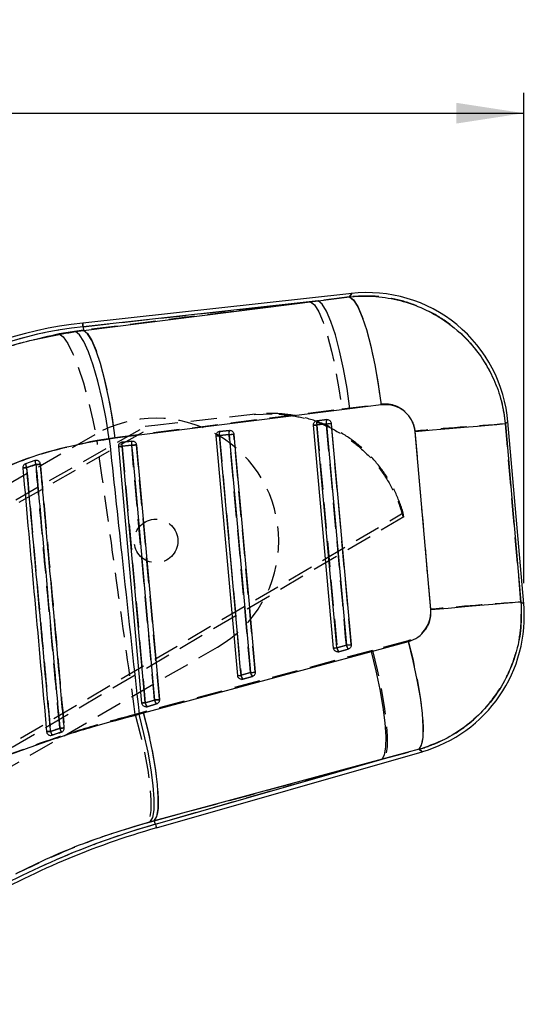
# Model space of a CAD drawing. Extents: x 42 to 518, y 34 to 408.
# Tile 9 of 14: x 351 to 388, y 336 to 408. Entities that reach past the tile are written whole.
import ezdxf

# ---------------------------------------------------------------- set-up
doc = ezdxf.new("R2010")
doc.units = 0
doc.header["$LTSCALE"] = 1.5
doc.linetypes.add('HIDDEN', pattern=[1.905, 1.27, -0.635])
doc.layers.get('0').update_dxf_attribs({"linetype": 'CONTINUOUS'})
doc.styles.add('SLDTEXTSTYLE0', font='TXT', dxfattribs={"width": 0.75})
doc.dimstyles.new('SLDDIMSTYLE1', dxfattribs={"dimtxt": 5.25, "dimasz": 4.953, "dimexe": 0, "dimexo": 0.0625, "dimgap": 1.3125, "dimtad": 1, "dimdec": 0, "dimrnd": 1e-09, "dimzin": 12, "dimtxsty": 'SLDTEXTSTYLE0', "dimsah": 1, "dimcen": 0.09, "dimazin": 3, "dimtfac": 1, "dimtdec": 0, "dimtofl": 0, "dimtmove": 0, "dimatfit": 3, "dimtolj": 1, "dimtzin": 12})

# ---------------------------------------------------------------- blocks, each defined once
blk = doc.blocks.new('_D_1')
at = {"color": 179, "linetype": 'CONTINUOUS'}
for p, q in [((83.725, 309.726), (83.724, 402.814)), ((387.525, 366.836), (387.524, 402.819)), ((83.724, 401.314), (387.524, 401.319))]:
    blk.add_line(p, q, dxfattribs=at)
for points in [[(83.724, 401.314), (88.677, 400.552), (88.677, 402.076)], [(387.524, 401.319), (382.571, 402.08), (382.571, 400.556)]]:
    blk.add_solid(points, dxfattribs=at)
at = {"color": 179, "linetype": 'CONTINUOUS', "insert": (203.924, 408.083, 0.1), "char_height": 5.25, "attachment_point": 1, "rotation": 0.0009, "style": 'SLDTEXTSTYLE0'}
blk.add_mtext('304', dxfattribs=at)

msp = doc.modelspace()

# ---------------------------------------------------------------- linework, layer by layer
at = {"color": 7, "linetype": 'CONTINUOUS'}
for p, q in [((374.911178, 388.095913), (355.167154, 385.925656)), ((372.440997, 387.551618), (355.196777, 385.656138)), ((355.226878, 385.3823), (372.440997, 387.551618)), ((372.440997, 387.551618), (374.735523, 387.843919)), ((354.630742, 385.303689), (355.226878, 385.3823)), ((355.196777, 385.656138), (355.226878, 385.3823)), ((377.06444, 379.927104), (374.769602, 379.63969)), ((374.769602, 379.63969), (357.555974, 377.471959)), ((372.346166, 378.758733), (372.366521, 378.761691)), ((372.34627, 378.454273), (373.049471, 378.531565)), ((372.366521, 378.761691), (373.069707, 378.838984)), ((387.524832, 365.336416), (386.356029, 378.706512)), ((365.201462, 377.973375), (365.221966, 377.976363)), ((365.201715, 377.668915), (365.904916, 377.746214)), ((365.221966, 377.976363), (365.925152, 378.053655)), ((372.34627, 378.454273), (372.097183, 378.43178)), ((373.570595, 362.081048), (372.097183, 378.43178)), ((380.699027, 364.879285), (379.554648, 377.942761)), ((357.555974, 377.471959), (357.121277, 377.412756)), ((358.056802, 377.188024), (358.07741, 377.191034)), ((358.07741, 377.191034), (358.780611, 377.268327)), ((366.536963, 360.064713), (364.952642, 377.646451)), ((359.503347, 358.048377), (357.808087, 376.861123)), ((358.05716, 376.883564), (358.76036, 376.960864)), ((351.667169, 375.836042), (350.975502, 375.604947)), ((351.729843, 375.849013), (351.667169, 375.836042)), ((373.819608, 362.103527), (373.570595, 362.081048)), ((374.511871, 362.301988), (373.819608, 362.103527)), ((374.647382, 362.013755), (373.955104, 361.815294)), ((376.359123, 361.831633), (379.067812, 362.56401)), ((359.640065, 357.322653), (376.359123, 361.831633)), ((373.955104, 361.815294), (373.873505, 361.803879)), ((367.47827, 360.28563), (366.785992, 360.087169)), ((366.921488, 359.798958), (366.840023, 359.787544)), ((367.613766, 359.997419), (366.921488, 359.798958)), ((360.444653, 358.269272), (359.752375, 358.070818)), ((359.887872, 357.782622), (359.806511, 357.771208)), ((360.58015, 357.981083), (359.887872, 357.782622)), ((359.306339, 357.231726), (359.640065, 357.322653)), ((352.828983, 355.670993), (352.920551, 355.686394)), ((379.850912, 354.654347), (377.141032, 353.926746)), ((377.141032, 353.926746), (360.422853, 349.416328)), ((360.497612, 349.155558), (377.141032, 353.926746)), ((360.572327, 348.894914), (380.064163, 354.482663)), ((360.422853, 349.416328), (360.128645, 349.336815)), ((360.497612, 349.155558), (360.422853, 349.416328))]:
    msp.add_line(p, q, dxfattribs=at)
at = {"color": 7, "linetype": 'HIDDEN'}
for p, q in [((374.742124, 387.853396), (371.876452, 387.489562)), ((355.196777, 385.656138), (371.876452, 387.489562)), ((371.876452, 387.489562), (355.225477, 385.395107)), ((355.225477, 385.395107), (353.435252, 385.122416)), ((355.196777, 385.656138), (355.225477, 385.395107)), ((374.177355, 379.627501), (377.042997, 379.984294)), ((357.527915, 377.538202), (374.177355, 379.627501)), ((367.840025, 379.229781), (360.454816, 378.417996)), ((367.738802, 379.21865), (369.067464, 379.253668)), ((372.366208, 378.761624), (372.335571, 378.756617)), ((373.050484, 378.529688), (372.347299, 378.45238)), ((373.069409, 378.838924), (372.366208, 378.761624)), ((293.050352, 340.603822), (359.76294, 378.341948)), ((293.309334, 340.40795), (360.454816, 378.417996)), ((360.454816, 378.417996), (359.76294, 378.341948)), ((365.221638, 377.976296), (365.190509, 377.971177)), ((365.905914, 377.744262), (365.202713, 377.666955)), ((365.924839, 378.053588), (365.221638, 377.976296)), ((356.050331, 377.73486), (292.828511, 341.239513)), ((356.222544, 377.333951), (357.527915, 377.538202)), ((358.077082, 377.190967), (358.045596, 377.185767)), ((358.780283, 377.26826), (358.077082, 377.190967)), ((358.761359, 376.958867), (358.058158, 376.881567)), ((301.347863, 326.482606), (378.688518, 372.000811)), ((378.714595, 371.702102), (378.688518, 372.000811)), ((378.714595, 371.702102), (301.387954, 326.160384)), ((379.045028, 362.614532), (376.417864, 361.90517)), ((301.827442, 325.650436), (365.049261, 362.145786)), ((376.417864, 361.90517), (359.616119, 357.376096)), ((373.820457, 362.101612), (374.512721, 362.300081)), ((373.955506, 361.815308), (374.647785, 362.013762)), ((373.885054, 361.804088), (373.955506, 361.815308)), ((366.786871, 360.085194), (367.479149, 360.283655)), ((366.851974, 359.787767), (366.921905, 359.798973)), ((366.921905, 359.798973), (367.614183, 359.997434)), ((359.753284, 358.068799), (360.445562, 358.26726)), ((359.818715, 357.771446), (359.888304, 357.782637)), ((359.888304, 357.782637), (360.580582, 357.981098)), ((359.616119, 357.376096), (359.026823, 357.214307)), ((352.92058, 355.686394), (352.849472, 355.671955)), ((377.221737, 353.94988), (379.849363, 354.655599)), ((360.422972, 349.415881), (377.221737, 353.94988)), ((377.221737, 353.94988), (360.497612, 349.155558)), ((359.903503, 349.274327), (360.422972, 349.415881)), ((360.497612, 349.155558), (360.422972, 349.415881))]:
    msp.add_line(p, q, dxfattribs=at)
at = {"color": 8, "linetype": 'CONTINUOUS', "flags": 128}
for points in [[(374.735523, 387.843919), (374.890897, 388.066826), (374.911178, 388.095913)], [(355.167154, 385.925656), (355.169017, 385.908802), (355.174575, 385.858243), (355.183828, 385.774006), (355.196777, 385.656138)], [(386.356029, 378.706512), (386.335466, 378.685107), (386.176858, 378.520017)], [(387.318659, 365.456281), (387.502003, 365.349693), (387.524832, 365.336416)], [(380.064163, 354.482663), (380.040634, 354.50161), (379.850912, 354.654347)], [(360.497612, 349.155558), (360.53029, 349.041571), (360.553641, 348.960107), (360.567648, 348.911216), (360.572327, 348.894914)]]:
    msp.add_lwpolyline(points, dxfattribs=at)
at = {"color": 7, "linetype": 'HIDDEN', "flags": 128}
for points in [[(374.911178, 388.095913), (374.893102, 388.069992), (374.742124, 387.853396)], [(374.742124, 387.853396), (375.033829, 387.626929), (375.346053, 387.129863), (375.667993, 386.379396), (375.988487, 385.4015), (376.296449, 384.230008), (376.58124, 382.905473), (376.832995, 381.473718), (377.042997, 379.984294)], [(371.876452, 387.489562), (372.168112, 387.253282), (372.480053, 386.749906), (372.801561, 385.99666), (373.121682, 385.019315), (373.429421, 383.851332), (373.714257, 382.532683), (373.966444, 381.10849), (374.177355, 379.627501)], [(355.196777, 385.656138), (355.183828, 385.774006), (355.174575, 385.858243), (355.169017, 385.908802), (355.167154, 385.925656)], [(353.435252, 385.122416), (353.742886, 384.901819), (354.087311, 384.412331), (354.456607, 383.670931), (354.837943, 382.703339), (355.218101, 381.543112), (355.583895, 380.230506), (355.922628, 378.811037), (356.222544, 377.333951)], [(355.225477, 385.395107), (355.517406, 385.159028), (355.829585, 384.656062), (356.151331, 383.903411), (356.471646, 382.926804), (356.779549, 381.759648), (357.064549, 380.441857), (357.316885, 379.018483), (357.527915, 377.538202)], [(374.512721, 362.300081), (374.458078, 362.90661), (374.239493, 365.332735), (373.365152, 375.037221), (373.050484, 378.529688)], [(374.863792, 362.33328), (374.809134, 362.93981), (374.590519, 365.365927), (373.71606, 375.070405), (373.401362, 378.562858)], [(386.182595, 378.525985), (386.337373, 378.687096), (386.356029, 378.706512)], [(387.317929, 365.456705), (386.755097, 371.935827), (386.182595, 378.525985)], [(367.479149, 360.283655), (367.424506, 360.890185), (367.205906, 363.316302), (366.331506, 373.020766), (365.905914, 377.744262)], [(367.830176, 360.316922), (367.775518, 360.923452), (367.556903, 363.349569), (366.682443, 373.054025), (366.256807, 377.777507)], [(372.347299, 378.45238), (372.401941, 377.845844), (372.620526, 375.419726), (373.494867, 365.71524), (373.820457, 362.101612)], [(379.532072, 377.996457), (380.109314, 371.406851), (380.676824, 364.928273)], [(365.202713, 377.666955), (365.257371, 377.060426), (365.475971, 374.634308), (366.350356, 364.929845), (366.786871, 360.085194)], [(358.058158, 376.881567), (358.112801, 376.275038), (358.331415, 373.848927), (359.205831, 364.144479), (359.753284, 358.068799)], [(360.445562, 358.26726), (360.390905, 358.873782), (360.172305, 361.2999), (359.29789, 371.004348), (358.761359, 376.958867)], [(360.796559, 358.300579), (360.741917, 358.907101), (360.523287, 361.333219), (359.648812, 371.03766), (359.112251, 376.992171)], [(387.524832, 365.336416), (387.50175, 365.349834), (387.317929, 365.456705)], [(379.045028, 362.614532), (379.402134, 361.183112), (379.699591, 359.793616), (379.92746, 358.492521), (380.078111, 357.323339), (380.146492, 356.325177), (380.130339, 355.531414), (380.030173, 354.96862), (379.849363, 354.655599)], [(376.417864, 361.90517), (376.771483, 360.480373), (377.066198, 359.096815), (377.292264, 357.80031), (377.44217, 356.63378), (377.510968, 355.635857), (377.49638, 354.839576), (377.398897, 354.271313), (377.221737, 353.94988)], [(359.026823, 357.214307), (359.392885, 355.793712), (359.699804, 354.413999), (359.937448, 353.120794), (360.097918, 351.956879), (360.175941, 350.960729), (360.168922, 350.165305), (360.077101, 349.596908), (359.903503, 349.274327)], [(359.616119, 357.376096), (359.970156, 355.950591), (360.265318, 354.566221), (360.491816, 353.268867), (360.642153, 352.101532), (360.711354, 351.102901), (360.697124, 350.306069), (360.599924, 349.737448), (360.422972, 349.415881)], [(379.849363, 354.655599), (380.040113, 354.502027), (380.064163, 354.482663)]]:
    msp.add_lwpolyline(points, dxfattribs=at)
at = {"color": 7, "linetype": 'CONTINUOUS', "flags": 128}
for points in [[(374.769602, 379.63969), (374.558571, 381.128115), (374.304954, 382.560698), (374.017495, 383.887989), (373.706136, 385.064167), (373.381603, 386.04862), (373.055104, 386.807365), (372.737918, 387.314198), (372.440997, 387.551618)], [(374.735523, 387.843919), (375.032562, 387.614531), (375.350061, 387.11292), (375.676948, 386.356538), (376.001853, 385.37175), (376.313451, 384.192844), (376.600895, 382.860882), (376.85417, 381.422271), (377.06444, 379.927104)], [(357.121277, 377.412756), (356.880638, 378.900548), (356.598217, 380.332207), (356.283817, 381.658105), (355.948332, 382.832234), (355.603415, 383.813885), (355.261001, 384.569009), (354.932982, 385.071417), (354.630742, 385.303689)], [(357.555974, 377.471959), (357.344914, 378.96016), (357.091251, 380.392497), (356.803748, 381.719527), (356.492314, 382.895452), (356.167722, 383.879674), (355.841148, 384.638232), (355.523888, 385.144939), (355.226878, 385.3823)], [(373.049471, 378.531565), (373.108107, 378.536855), (373.166594, 378.542123), (373.222697, 378.547174), (373.274315, 378.551823), (373.319525, 378.555891), (373.356599, 378.559222), (373.384151, 378.561695), (373.401139, 378.563223)], [(373.049471, 378.531565), (373.104129, 377.925028), (373.322744, 375.498859), (374.197203, 365.794172), (374.511871, 362.301988)], [(373.401139, 378.563223), (373.455796, 377.956678), (373.674411, 375.530509), (374.548915, 365.825829), (374.863598, 362.333645)], [(386.176858, 378.520017), (385.969761, 378.502188), (385.550055, 378.465777), (384.929079, 378.411745), (384.123642, 378.341575), (383.155528, 378.257145), (382.05092, 378.160757), (380.839709, 378.055011), (379.554648, 377.942768)], [(386.176858, 378.520017), (386.75237, 371.935447), (387.318659, 365.456281)], [(365.904916, 377.746214), (365.963552, 377.751497), (366.022024, 377.756764), (366.078142, 377.761823), (366.129759, 377.766473), (366.174969, 377.770541), (366.212044, 377.773878), (366.239596, 377.776359), (366.256583, 377.777887)], [(365.904916, 377.746214), (365.959558, 377.13967), (366.178188, 374.7135), (367.052663, 365.008821), (367.47827, 360.28563)], [(366.256583, 377.777887), (366.311241, 377.171343), (366.52987, 374.745173), (367.404375, 365.040493), (367.829982, 360.31731)], [(373.819608, 362.103527), (373.76495, 362.710071), (373.546336, 365.136241), (372.671861, 374.840928), (372.34627, 378.454273)], [(364.952642, 377.646451), (364.957217, 377.646868), (364.970792, 377.648098), (364.99298, 377.650094), (365.023095, 377.652814), (365.060229, 377.656159), (365.103263, 377.660041), (365.150902, 377.664333), (365.201715, 377.668915)], [(366.785992, 360.087169), (366.731334, 360.693713), (366.512719, 363.119883), (365.63823, 372.824562), (365.201715, 377.668915)], [(358.05716, 376.883564), (358.006347, 376.878989), (357.958708, 376.874698), (357.915673, 376.870816), (357.878539, 376.867471), (357.848424, 376.864759), (357.826236, 376.862762), (357.812661, 376.86154), (357.808087, 376.861123)], [(359.752375, 358.070818), (359.697718, 358.677355), (359.479103, 361.103525), (358.604613, 370.808204), (358.05716, 376.883564)], [(359.112028, 376.992558), (359.09504, 376.991024), (359.067488, 376.988543), (359.030414, 376.985197), (358.985204, 376.981129), (358.933586, 376.976473), (358.877483, 376.971421), (358.818996, 376.966146), (358.76036, 376.960864)], [(358.76036, 376.960864), (358.815018, 376.354319), (359.033633, 373.92815), (359.908122, 364.22347), (360.444653, 358.269272)], [(359.112028, 376.992558), (359.166685, 376.386014), (359.385315, 373.959844), (360.259819, 364.255165), (360.796366, 358.300966)], [(387.318659, 365.456281), (387.111593, 365.438466), (386.692021, 365.402063), (386.071313, 365.348061), (385.266218, 365.277921), (384.298522, 365.193536), (383.194375, 365.097192), (381.983626, 364.991484), (380.699027, 364.879285)], [(374.511871, 362.301988), (374.570522, 362.307278), (374.628994, 362.312545), (374.685112, 362.317597), (374.73673, 362.322246), (374.78194, 362.326314), (374.819029, 362.329652), (374.846596, 362.332125), (374.863598, 362.333645)], [(379.850912, 354.654347), (380.032602, 354.965461), (380.134303, 355.524292), (380.152631, 356.312302), (380.086992, 357.303371), (379.939545, 358.464618), (379.715193, 359.757555), (379.421357, 361.139288), (379.067812, 362.56401)], [(377.141032, 353.926746), (377.319026, 354.246517), (377.418045, 354.810921), (377.434838, 355.601435), (377.368856, 356.592116), (377.222258, 357.750473), (376.999873, 359.038492), (376.708973, 360.413921), (376.359123, 361.831633)], [(366.536963, 360.064713), (366.541538, 360.06513), (366.555113, 360.066352), (366.577301, 360.068356), (366.607401, 360.071068), (366.644535, 360.074421), (366.687555, 360.078295), (366.735194, 360.082594), (366.785992, 360.087169)], [(367.47827, 360.28563), (367.536906, 360.290912), (367.595393, 360.29618), (367.651496, 360.301239), (367.703128, 360.305888), (367.748338, 360.309956), (367.785412, 360.313301), (367.81298, 360.315775), (367.829982, 360.31731)], [(360.796366, 358.300966), (360.779363, 358.299439), (360.751796, 358.296951), (360.714722, 358.293613), (360.669512, 358.289537), (360.617879, 358.284881), (360.561777, 358.279829), (360.503304, 358.274554), (360.444653, 358.269272)], [(359.752375, 358.070818), (359.701577, 358.066236), (359.653938, 358.061944), (359.610919, 358.05807), (359.573785, 358.054725), (359.54367, 358.052013), (359.521497, 358.050016), (359.507922, 358.048787), (359.503347, 358.048377)], [(360.128645, 349.336815), (360.304642, 349.657198), (360.400501, 350.221572), (360.413093, 351.011453), (360.342014, 352.000942), (360.18956, 353.1576), (359.960753, 354.443533), (359.663102, 355.81657), (359.306339, 357.231726)], [(360.422853, 349.416328), (360.600773, 349.736144), (360.699702, 350.300645), (360.716406, 351.091323), (360.650304, 352.082213), (360.503588, 353.2408), (360.281068, 354.529073), (359.990034, 355.904733), (359.640065, 357.322653)]]:
    msp.add_lwpolyline(points, dxfattribs=at)
at = {"color": 7, "linetype": 'HIDDEN'}
msp.add_circle((360.549795, 369.940321), 1.6, dxfattribs=at)
at = {"color": 7, "linetype": 'CONTINUOUS'}
for centre, radius, start, end in [((376.042365, 377.804898), 10.353, 4.65227074, 96.56331573), ((358.495571, 355.645303), 30.462731, 96.27276477, 121.997545), ((358.495571, 355.645303), 30.191592, 96.27276477, 121.99045993), ((372.812468, 378.577939), 0.482321, 157.60590107, 194.85645997), ((373.515868, 378.65524), 0.482516, 157.61654337, 194.85134816), ((365.668057, 377.792589), 0.482462, 157.61007837, 194.85301122), ((366.371311, 377.869903), 0.482518, 157.61549028, 194.85294728), ((358.523596, 377.007246), 0.482556, 157.61268462, 194.85095129), ((359.226639, 377.084551), 0.482405, 157.60702823, 194.85642558), ((352.364289, 375.850151), 1.410267, 190.01293767, 202.23332706), ((352.78502, 375.956278), 1.124298, 186.13912297, 201.47652388), ((354.034654, 341.630792), 33.816928, 95.04837294, 95.53562153), ((356.61718, 322.46634), 53.302024, 94.90218664, 95.25126793), ((377.211172, 364.434802), 10.353, 285.69916215, 5.36171947), ((374.361838, 362.182461), 0.547945, 188.282517, 222.07321738), ((375.054019, 362.380904), 0.547861, 188.2819198, 222.07866644), ((367.328051, 360.166051), 0.547769, 188.27974505, 222.07941085), ((368.020263, 360.364481), 0.547699, 188.27749664, 222.08165926), ((360.986791, 358.348219), 0.547855, 188.28529636, 222.07728151), ((360.294604, 358.149799), 0.54795, 188.2873721, 222.07406506), ((357.350735, 314.373034), 42.005978, 94.83286023, 95.27326884), ((354.798902, 356.554766), 1.355679, 195.11649723, 208.24697596), ((355.254977, 328.165866), 27.916306, 95.02441988, 95.6188025), ((354.462285, 356.442254), 1.717053, 195.79417709, 206.11715674), ((376.931555, 291.828716), 59.635908, 105.99606742, 119.99464199), ((376.931555, 291.828716), 59.364769, 105.99606742, 119.99606742)]:
    msp.add_arc(centre, radius, start, end, dxfattribs=at)
at = {"color": 7, "linetype": 'HIDDEN'}
for centre, radius, start, end in [((358.495571, 355.645303), 30.191592, 96.27276477, 121.99045993), ((360.549795, 369.940321), 9, 299.99606742, 119.99606742), ((372.829089, 378.57812), 0.497928, 158.37467619, 194.62701736), ((373.532227, 378.655404), 0.497876, 158.37026072, 194.6257634), ((371.287885, 399.047167), 20.59305, 274.91006595, 275.89067279), ((405.577422, 92.911714), 286.272023, 93.88474436, 95.22005284), ((365.684923, 377.792704), 0.498337, 158.3824891, 194.61589085), ((366.388055, 377.870007), 0.498269, 158.38066904, 194.61737447), ((364.222808, 397.377734), 19.705483, 274.8997793, 275.924619), ((371.477884, 387.479352), 9.068743, 273.91574044, 275.50136015), ((358.540244, 377.007359), 0.498227, 158.37543974, 194.62428569), ((359.243393, 377.084658), 0.498178, 158.37394247, 194.62561481), ((364.367973, 386.31242), 8.685669, 273.85974008, 275.51495056), ((357.250224, 385.224406), 8.381868, 273.81619239, 275.53136716), ((357.126922, 396.044479), 19.155469, 274.89470314, 275.94898687), ((352.076812, 375.749706), 1.110783, 187.48813499, 203.04103461), ((352.59326, 375.894602), 0.927941, 183.61819754, 202.27017858), ((347.621859, 412.531964), 37.374987, 274.83569262, 275.26987593), ((348.131936, 416.245352), 40.86154, 275.05811179, 275.51908153), ((406.602388, 81.102716), 285.00716, 93.87977251, 95.21910249), ((372.958846, 371.042522), 8.982329, 273.90519521, 275.50444007), ((374.354175, 362.178364), 0.539209, 188.18334076, 222.3231241), ((372.762184, 382.683941), 20.458889, 274.9084352, 275.89602059), ((375.046492, 362.376859), 0.539265, 188.18536444, 222.32367764), ((365.960252, 368.636335), 8.591001, 273.84914097, 275.52149043), ((367.320362, 360.161922), 0.538981, 188.18427438, 222.32997068), ((365.809436, 379.770831), 19.558578, 274.89729215, 275.93022696), ((368.012431, 360.360285), 0.53876, 188.17705503, 222.33719003), ((358.828448, 377.168088), 18.96988, 274.8901959, 275.95511223), ((360.978524, 358.343793), 0.538429, 188.17174273, 222.34683209), ((358.950272, 366.356888), 8.326899, 273.80840363, 275.53396954), ((360.286276, 358.145346), 0.538461, 188.17280016, 222.34577466), ((347.974353, 418.06776), 62.113085, 275.09392994, 275.39257693), ((354.711834, 356.52524), 1.265061, 194.89807487, 208.9365164), ((345.484902, 436.171394), 80.531377, 275.01287818, 275.21827842), ((354.33118, 356.398075), 1.579962, 195.57765698, 206.77202995), ((376.931555, 291.828716), 59.635908, 105.99606742, 119.99464199)]:
    msp.add_arc(centre, radius, start, end, dxfattribs=at)
at = {"color": 7, "linetype": 'CONTINUOUS'}
for points, knots in [([(374.735523, 387.843919), (374.773144, 387.847868), (375.415191, 387.915262), (376.676206, 387.923517), (378.477912, 387.626113), (380.192554, 387.014822), (381.909902, 386.047147), (383.377662, 384.779367), (384.545483, 383.292391), (385.361304, 381.806506), (385.939638, 380.203342), (386.097784, 379.081126), (386.176858, 378.520017)], [0, 0, 0, 0, 0.006912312, 0.117964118, 0.229014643, 0.338920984, 0.448826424, 0.587594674, 0.690333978, 0.793072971, 0.896536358, 1, 1, 1, 1]), ([(342.683348, 380.965141), (344.161708, 381.787944), (346.761388, 383.234836), (350.826332, 384.616002), (353.355011, 385.073087), (354.630742, 385.303689)], [0, 0, 0, 0, 0.395136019, 0.694842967, 1, 1, 1, 1]), ([(379.554648, 377.942768), (379.554524, 377.944194), (379.533464, 378.186905), (379.408089, 378.667139), (379.04079, 379.215753), (378.529818, 379.645351), (377.876216, 379.944411), (377.339698, 379.932972), (377.06444, 379.927104)], [0, 0, 0, 0, 0.001201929, 0.204635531, 0.408047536, 0.546678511, 0.767426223, 1, 1, 1, 1]), ([(372.097183, 378.43178), (372.09743, 378.465764), (372.097923, 378.533722), (372.140798, 378.628236), (372.209906, 378.703722), (372.283885, 378.744538), (372.331561, 378.755404), (372.346166, 378.758733)], [0, 0, 0, 0, 0.223196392, 0.446314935, 0.671049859, 0.899226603, 1, 1, 1, 1]), ([(373.069707, 378.838984), (373.096602, 378.839773), (373.1572, 378.841552), (373.248129, 378.808481), (373.328296, 378.744462), (373.383841, 378.658986), (373.395541, 378.594213), (373.401139, 378.563223)], [0, 0, 0, 0, 0.169242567, 0.381329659, 0.593410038, 0.805472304, 1, 1, 1, 1]), ([(364.952642, 377.646451), (364.952881, 377.680437), (364.953359, 377.748399), (364.996263, 377.842899), (365.065349, 377.918399), (365.139284, 377.959184), (365.186907, 377.970053), (365.201462, 377.973375)], [0, 0, 0, 0, 0.223271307, 0.44648148, 0.671274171, 0.89953216, 1, 1, 1, 1]), ([(365.925152, 378.053655), (365.951995, 378.054446), (366.01254, 378.056229), (366.103439, 378.023231), (366.183632, 377.959246), (366.239255, 377.873756), (366.250972, 377.80893), (366.256583, 377.777887)], [0, 0, 0, 0, 0.168926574, 0.381006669, 0.593086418, 0.805144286, 1, 1, 1, 1]), ([(357.121277, 377.412756), (356.038198, 377.227063), (353.855486, 376.852838), (350.348542, 375.797616), (348.052539, 374.698619), (346.776757, 374.087957)], [0, 0, 0, 0, 0.304423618, 0.61350043, 1, 1, 1, 1]), ([(357.121277, 377.412756), (357.423766, 374.587209), (358.144018, 367.859318), (358.879653, 361.1331), (359.306339, 357.231726)], [0, 0, 0, 0, 0.4199751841, 1, 1, 1, 1]), ([(357.808087, 376.861123), (357.808326, 376.895108), (357.808804, 376.96307), (357.851709, 377.057576), (357.920803, 377.133075), (357.994709, 377.173834), (358.042288, 377.184707), (358.056802, 377.188024)], [0, 0, 0, 0, 0.223325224, 0.446589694, 0.671472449, 0.899778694, 1, 1, 1, 1]), ([(358.780611, 377.268327), (358.807414, 377.269118), (358.867919, 377.270904), (358.958789, 377.23795), (359.039002, 377.173994), (359.094693, 377.088503), (359.106413, 377.023636), (359.112028, 376.992558)], [0, 0, 0, 0, 0.168681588, 0.380777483, 0.592840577, 0.804928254, 1, 1, 1, 1]), ([(350.975502, 375.604947), (350.94424, 375.590487), (350.881711, 375.561563), (350.813418, 375.481974), (350.772583, 375.388221), (350.772539, 375.321912), (350.772518, 375.290011)], [0, 0, 0, 0, 0.254745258, 0.509523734, 0.76402985, 1, 1, 1, 1]), ([(352.062259, 375.573387), (352.056365, 375.605309), (352.044232, 375.671019), (351.986625, 375.756677), (351.904851, 375.819845), (351.814396, 375.851149), (351.755048, 375.84965), (351.729843, 375.849013)], [0, 0, 0, 0, 0.2017452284, 0.41528635, 0.6288103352, 0.8423608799, 1, 1, 1, 1]), ([(350.772518, 375.290011), (351.064042, 372.066348), (351.64709, 365.619021), (352.230167, 359.171703), (352.521706, 355.948043)], [0, 0, 0, 0, 0.499999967, 1, 1, 1, 1]), ([(351.058874, 375.316535), (351.199555, 375.365164), (351.425569, 375.443289), (351.652939, 375.516869), (351.738784, 375.54465)], [0, 0, 0, 0, 0.622441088, 1, 1, 1, 1]), ([(352.810058, 355.974903), (352.791755, 356.177074), (352.700239, 357.187936), (352.315744, 361.433546), (351.839967, 366.688687), (351.347797, 372.125041), (351.148489, 374.326634), (351.058874, 375.316535)], [0, 0, 0, 0, 0.031357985, 0.1567905, 0.658520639, 0.84646071, 1, 1, 1, 1]), ([(351.738784, 375.54465), (351.757082, 375.342476), (351.848573, 374.331609), (352.232955, 370.085982), (352.7089, 364.828981), (353.20118, 359.39204), (353.400604, 357.189861), (353.490132, 356.201229)], [0, 0, 0, 0, 0.031355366, 0.156776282, 0.658460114, 0.846671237, 1, 1, 1, 1]), ([(353.811759, 356.229668), (353.793535, 356.431199), (353.702184, 357.441427), (353.318192, 361.686439), (352.753269, 367.932816), (352.261487, 373.370498), (352.062259, 375.573387)], [0, 0, 0, 0, 0.031255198, 0.15667523, 0.658356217, 1, 1, 1, 1]), ([(379.067812, 362.56401), (379.074316, 362.565793), (379.320301, 362.633228), (379.786484, 362.851397), (380.251239, 363.306925), (380.569107, 363.853769), (380.71566, 364.363816), (380.703418, 364.743188), (380.699027, 364.879285)], [0, 0, 0, 0, 0.0066582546, 0.2518126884, 0.4971829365, 0.6319872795, 0.8679784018, 1, 1, 1, 1]), ([(387.318659, 365.456281), (387.338484, 364.825903), (387.376091, 363.630091), (387.038234, 361.892957), (386.44273, 360.221613), (385.547579, 358.664262), (384.383292, 357.278866), (383.043677, 356.142671), (381.526606, 355.227914), (380.40948, 354.845537), (379.850912, 354.654347)], [0, 0, 0, 0, 0.132849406, 0.25201222, 0.371175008, 0.506324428, 0.628858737, 0.751395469, 0.875696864, 1, 1, 1, 1]), ([(373.873505, 361.803879), (373.838913, 361.807348), (373.769724, 361.814286), (373.677697, 361.86809), (373.608892, 361.946914), (373.577864, 362.023565), (373.572088, 362.069243), (373.570595, 362.081048)], [0, 0, 0, 0, 0.232217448, 0.464463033, 0.694598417, 0.921065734, 1, 1, 1, 1]), ([(374.863598, 362.333645), (374.863831, 362.330813), (374.86685, 362.294023), (374.859127, 362.221863), (374.815285, 362.127926), (374.74321, 362.054153), (374.680957, 362.023409), (374.648053, 362.013948), (374.647382, 362.013755)], [0, 0, 0, 0, 0.0203216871, 0.2639748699, 0.5076338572, 0.751303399, 0.9949302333, 1, 1, 1, 1]), ([(366.840023, 359.787544), (366.805438, 359.790997), (366.73625, 359.797905), (366.644192, 359.851647), (366.575346, 359.930446), (366.544279, 360.007131), (366.53847, 360.052857), (366.536963, 360.064713)], [0, 0, 0, 0, 0.232092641, 0.46430243, 0.694346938, 0.92074967, 1, 1, 1, 1]), ([(367.829982, 360.31731), (367.830209, 360.314525), (367.833203, 360.277779), (367.825554, 360.205664), (367.781736, 360.111724), (367.709727, 360.037861), (367.647407, 360.007184), (367.614481, 359.997627), (367.613766, 359.997419)], [0, 0, 0, 0, 0.019982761, 0.263644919, 0.507293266, 0.750953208, 0.994588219, 1, 1, 1, 1]), ([(360.796366, 358.300966), (360.796138, 358.266574), (360.795684, 358.197789), (360.752423, 358.10236), (360.68296, 358.026669), (360.618979, 357.9927), (360.583498, 357.982085), (360.58015, 357.981083)], [0, 0, 0, 0, 0.243659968, 0.487316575, 0.7309745, 0.974610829, 1, 1, 1, 1]), ([(359.806511, 357.771208), (359.771921, 357.774648), (359.702728, 357.781528), (359.610651, 357.835245), (359.541778, 357.914018), (359.510664, 357.990725), (359.504856, 358.036486), (359.503347, 358.048377)], [0, 0, 0, 0, 0.232052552, 0.464201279, 0.694195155, 0.920536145, 1, 1, 1, 1]), ([(345.994044, 352.694561), (347.062335, 353.148464), (349.198867, 354.056247), (352.511026, 355.255463), (355.886308, 356.337688), (358.166336, 356.933716), (359.306339, 357.231726)], [0, 0, 0, 0, 0.246889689, 0.493767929, 0.746886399, 1, 1, 1, 1]), ([(353.490132, 356.201229), (353.359706, 356.157824), (353.133073, 356.082402), (352.906317, 356.006938), (352.810058, 355.974903)], [0, 0, 0, 0, 0.5754946, 1, 1, 1, 1]), ([(353.604663, 355.91316), (353.608496, 355.914483), (353.644474, 355.9269), (353.708109, 355.964397), (353.77496, 356.043523), (353.812294, 356.136422), (353.811928, 356.200199), (353.811759, 356.229668)], [0, 0, 0, 0, 0.029976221, 0.281323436, 0.53271727, 0.784087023, 1, 1, 1, 1]), ([(352.521706, 355.948043), (352.528139, 355.914272), (352.541006, 355.846731), (352.601422, 355.760651), (352.684486, 355.698915), (352.765422, 355.672959), (352.814246, 355.671449), (352.828983, 355.670993)], [0, 0, 0, 0, 0.225500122, 0.450996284, 0.676571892, 0.902375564, 1, 1, 1, 1]), ([(352.920551, 355.686394), (353.111383, 355.749642), (353.339475, 355.82524), (353.567426, 355.900814), (353.604663, 355.91316)], [0, 0, 0, 0, 0.83664565, 1, 1, 1, 1]), ([(360.128645, 349.336815), (358.487568, 348.83886), (355.997327, 348.08324), (352.731566, 346.729316), (351.124657, 345.947083), (350.321162, 345.555947)], [0, 0, 0, 0, 0.491415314, 0.745694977, 1, 1, 1, 1])]:
    msp.add_open_spline(points, degree=3, knots=knots, dxfattribs=at)
at = {"color": 7, "linetype": 'HIDDEN'}
for points, knots in [([(386.182595, 378.525985), (386.158633, 378.742032), (386.071717, 379.525685), (385.741056, 380.852416), (385.073536, 382.426472), (384.154886, 383.857568), (382.97761, 385.171145), (381.567368, 386.276634), (379.96352, 387.126233), (378.282177, 387.679154), (376.520351, 387.956168), (375.334866, 387.887654), (374.742124, 387.853396)], [0, 0, 0, 0, 0.039752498, 0.1441914, 0.248629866, 0.351138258, 0.453647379, 0.569708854, 0.676652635, 0.783596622, 0.891798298, 1, 1, 1, 1]), ([(353.435252, 385.122416), (351.927631, 384.776604), (348.871513, 384.075603), (345.297598, 382.512755), (343.304246, 381.331847), (342.68387, 380.964321)], [0, 0, 0, 0, 0.401410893, 0.813705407, 1, 1, 1, 1]), ([(377.042997, 379.984294), (377.049066, 379.985028), (377.30479, 380.015934), (377.824481, 379.990329), (378.430448, 379.742296), (378.93339, 379.356456), (379.320897, 378.853199), (379.495618, 378.334537), (379.527027, 378.043244), (379.532072, 377.996457)], [0, 0, 0, 0, 0.0052156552, 0.2197889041, 0.4346522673, 0.550719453, 0.753911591, 0.9604736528, 1, 1, 1, 1]), ([(378.688518, 372.000811), (378.500423, 372.540266), (378.124233, 373.619174), (377.229281, 375.090809), (376.114724, 376.395981), (374.795532, 377.497911), (373.308452, 378.357994), (371.699602, 378.962342), (370.011708, 379.279889), (368.711705, 379.313252), (367.992108, 379.244345), (367.840025, 379.229781)], [0, 0, 0, 0, 0.120943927, 0.241887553, 0.362830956, 0.483774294, 0.604722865, 0.725672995, 0.846629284, 0.967585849, 1, 1, 1, 1]), ([(369.560722, 379.243505), (370.091186, 379.186237), (371.181696, 379.068505), (372.779727, 378.535084), (374.297781, 377.750941), (375.673436, 376.706942), (376.844767, 375.460171), (377.795164, 374.020424), (378.372763, 372.734974), (378.602289, 371.928289), (378.673527, 371.677918)], [0, 0, 0, 0, 0.126344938, 0.259735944, 0.396995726, 0.530379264, 0.667630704, 0.800999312, 0.938235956, 1, 1, 1, 1]), ([(346.911449, 374.110763), (347.433833, 374.379008), (349.153595, 375.262107), (352.25644, 376.469047), (354.89044, 377.043454), (356.222544, 377.333951)], [0, 0, 0, 0, 0.177385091, 0.583975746, 1, 1, 1, 1]), ([(359.026823, 357.214307), (358.600263, 360.263129), (357.662021, 366.96919), (356.730539, 373.676196), (356.222544, 377.333951)], [0, 0, 0, 0, 0.454636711, 1, 1, 1, 1]), ([(351.734537, 375.542936), (351.650151, 375.515648), (351.422804, 375.44213), (351.196775, 375.364053), (351.054642, 375.314956)], [0, 0, 0, 0, 0.371178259, 1, 1, 1, 1]), ([(351.054642, 375.314956), (351.349269, 372.067072), (351.846923, 366.58108), (352.431794, 360.134022), (352.722056, 356.93485), (352.809254, 355.973785)], [0, 0, 0, 0, 0.50377781, 0.850929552, 1, 1, 1, 1]), ([(353.489298, 356.199992), (353.194757, 359.446583), (352.697243, 364.930467), (352.112335, 371.378114), (351.821962, 374.579171), (351.734537, 375.542936)], [0, 0, 0, 0, 0.503530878, 0.850524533, 1, 1, 1, 1]), ([(352.061886, 375.573238), (352.079846, 375.374647), (352.170946, 374.36736), (352.554719, 370.125298), (353.120007, 363.876002), (353.612162, 358.435398), (353.8117, 356.229578)], [0, 0, 0, 0, 0.030799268, 0.156219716, 0.657900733, 1, 1, 1, 1]), ([(380.676824, 364.928273), (380.677554, 364.683822), (380.678288, 364.438235), (380.560108, 363.967903), (380.390614, 363.583437), (379.958776, 363.06886), (379.502267, 362.759982), (379.149767, 362.64785), (379.045028, 362.614532)], [0, 0, 0, 0, 0.235153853, 0.236246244, 0.472330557, 0.635247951, 0.891619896, 1, 1, 1, 1]), ([(379.849363, 354.655599), (380.328046, 354.815228), (381.379595, 355.165896), (382.871971, 356.02494), (384.410295, 357.27654), (385.645959, 358.791474), (386.543508, 360.471701), (387.088119, 362.079842), (387.37762, 363.759679), (387.337826, 364.891029), (387.317929, 365.456705)], [0, 0, 0, 0, 0.106310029, 0.233537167, 0.360763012, 0.523360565, 0.642348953, 0.761337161, 0.880668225, 1, 1, 1, 1]), ([(359.026823, 357.214307), (357.931577, 356.919404), (355.741072, 356.329594), (352.444248, 355.25392), (349.153694, 354.046065), (346.996451, 353.117352), (345.917809, 352.652987)], [0, 0, 0, 0, 0.246887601, 0.493777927, 0.746884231, 1, 1, 1, 1]), ([(352.809254, 355.973785), (352.905851, 356.005917), (353.132602, 356.081344), (353.35922, 356.156724), (353.489298, 356.199992)], [0, 0, 0, 0, 0.426006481, 1, 1, 1, 1]), ([(353.604708, 355.913152), (353.416392, 355.850734), (353.188402, 355.775165), (352.960278, 355.699552), (352.92058, 355.686394)], [0, 0, 0, 0, 0.825980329, 1, 1, 1, 1]), ([(350.25211, 345.524718), (351.79562, 346.255703), (354.136732, 347.364422), (357.402658, 348.538939), (359.069897, 349.029201), (359.903503, 349.274327)], [0, 0, 0, 0, 0.491768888, 0.745888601, 1, 1, 1, 1])]:
    msp.add_open_spline(points, degree=3, knots=knots, dxfattribs=at)

# ---------------------------------------------------------------- dimensions: what is measured, and where the dimension line sits
at = {"color": 179, "linetype": 'CONTINUOUS'}
dim = msp.add_linear_dim(base=(387.524272, 401.318537), p1=(83.725163, 308.226291), p2=(387.524838, 365.336417), angle=0.0009017, dimstyle='SLDDIMSTYLE1', dxfattribs=at)
dim.commit()
dim.dimension.update_dxf_attribs({"geometry": '_D_1', "text_midpoint": (211.876152, 401.315773), "dimtype": 160})

doc.saveas('drawing.dxf')
